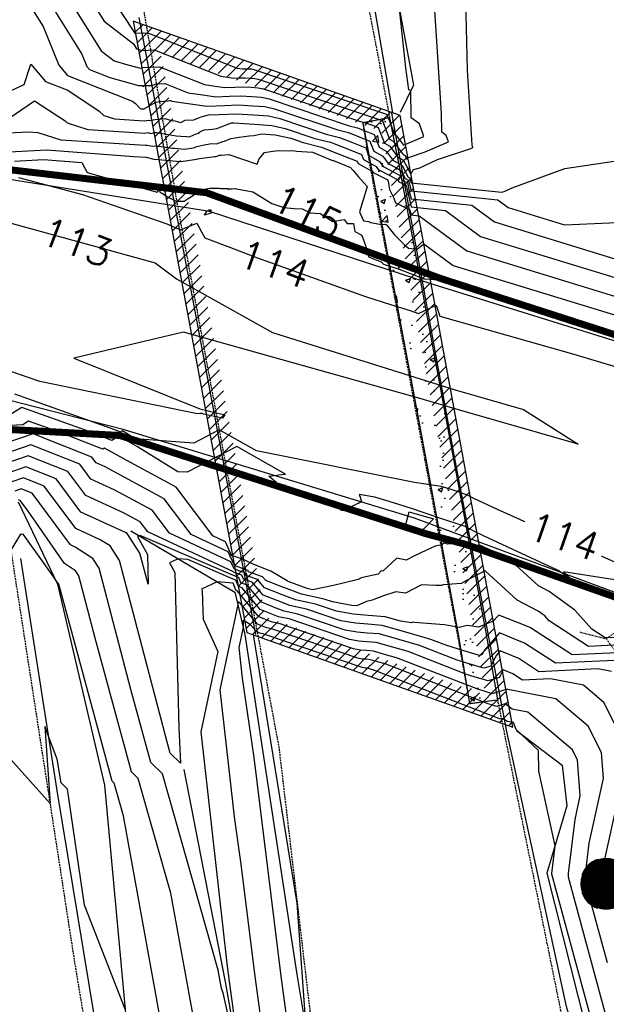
# Model space of a CAD drawing. Header units: feet. Extents: x 351431 to 355879, y 310968 to 329728.
# Tile 192 of 254: x 353087 to 353171, y 324905 to 325046. Entities that reach past the tile are written whole.
import ezdxf

# ---------------------------------------------------------------- set-up
doc = ezdxf.new("R2010")
doc.units = ezdxf.units.FT
doc.header["$MEASUREMENT"] = 0
doc.linetypes.add('D10', pattern=[0.15, 0.1, -0.05])
doc.linetypes.add('D25', pattern=[0.375, 0.25, -0.125])
for name, color, linetype in [('EHID', 86, 'Continuous'), ('EHYSC', 161, 'Continuous'), ('ELID', 174, 'Continuous'), ('ELIF', 153, 'LINKFENCE'), ('ELIG', 41, 'Continuous'), ('ELTCH-EG1', 253, 'Continuous'), ('ELTCN-EG1', 251, 'Continuous'), ('ELTW-CREEK', 6, 'Continuous'), ('ELTWH-OHW', 4, 'D25'), ('ELYSP', 1, 'D25'), ('ELYSS', 2, 'Continuous'), ('ELYSW-BACK', 2, 'Continuous'), ('ELYSW-FRONT', 1, 'Continuous'), ('ESMask', 155, 'Continuous'), ('ESUD-CMP', 13, 'D10'), ('ESUS', 5, 'Continuous'), ('ETTC', 252, 'Continuous')]:
    doc.layers.add(name, color=color, linetype=linetype)
doc.styles.add('L80', font='simplex', dxfattribs={"height": 4})
doc.styles.add('ROMANSM', font='romansm.shx')
doc.linetypes.add('LINKFENCE', pattern='A,0.25,-0.08,0.25,-0.08,["X",ROMANSM,S=0.08,R=0,X=-0.004,Y=-0.04],-0.12', length=0.78)

# ---------------------------------------------------------------- blocks, each defined once
blk = doc.blocks.new('ESUSMHOLE')
for radius, start, end in [(0.0738, 110, 160), (0.0738, 20, 70), (0.0492, 65, 115), (0.0492, 155, 205), (0.0492, 335, 25), (0.0738, 200, 250), (0.0738, 290, 340), (0.0492, 245, 295)]:
    blk.add_arc((0, 0), radius, start, end)
at = {"layer": 'ESMask', "const_width": 0.0738}
blk.add_lwpolyline([(-0.0369, 0, 1), (0.0369, 0, 1)], format="xyb", close=True, dxfattribs=at)
at = {"layer": 'ESMask'}
blk.add_solid([(0.0796, -0.0411), (0.0796, 0.0441), (0.2186, -0.0411), (0.2186, 0.0441)], dxfattribs=at)

msp = doc.modelspace()

# ---------------------------------------------------------------- hatches: boundary and pattern name
at = {"layer": 'EHID'}
h = msp.add_hatch(dxfattribs=at)
h.set_pattern_fill('ANSI31', color=256, scale=10, style=0)
h.paths.add_polyline_path([(353141.19, 325031.85), (353103.18, 325045.27), (353119.37, 324958.15), (353157.25, 324944.66)])
h.paths.add_polyline_path([(353138.56, 325029.6), (353107.08, 325040.71), (353122.01, 324960.39), (353153.36, 324949.23)], flags=16)
at = {"layer": 'EHYSC'}
h = msp.add_hatch(dxfattribs=at)
h.set_pattern_fill('AR-CONC', color=256, style=0)
h.set_pattern_definition([(50, (353135.874, 324948.043), (7.1726, -0.62752), [0.75, -8.25]), (355, (353135.874, 324948.043), (-1.3875, 7.5219), [0.6, -6.6]), (100.451, (353136.472, 324947.991), (5.7851, 6.8944), [0.6374, -7.0114]), (46.184, (353135.874, 324950.043), (10.6724, -1.6552), [1.125, -12.375]), (96.636, (353136.763, 324949.905), (9.3466, 9.7412), [0.9561, -10.5171]), (351.184, (353135.874, 324950.043), (9.3466, 9.7412), [0.9, -9.9]), (21, (353136.874, 324949.543), (5.96907, -4.0262), [0.75, -8.25]), (326, (353136.874, 324949.543), (2.43315, 7.2515), [0.6, -6.6]), (71.451, (353137.3714, 324949.2075), (8.4022, 3.2253), [0.6374, -7.0114]), (37.5, (353135.874, 324948.043), (0.1216, 3.32894), [0, -6.52, 0, -6.7, 0, -6.625]), (7.5, (353135.874, 324948.043), (2.6307, 3.94412), [0, -3.82, 0, -6.37, 0, -2.525]), (327.5, (353133.644, 324948.043), (5.338224, -0.22555), [0, -2.5, 0, -7.8, 0, -10.35]), (317.5, (353132.644, 324948.043), (5.83186, 1.00105), [0, -3.25, 0, -5.18, 0, -7.35])])
h.paths.add_polyline_path([(353147.86, 324987.96), (353140.97, 325025.09), (353139.71, 325031.52), (353135.87, 325030.8), (353137.07, 325024.45), (353144.06, 324987.24), (353149.5, 324957.65), (353151.1, 324948.04), (353155.07, 324948.57), (353153.4, 324958.14)])

# ---------------------------------------------------------------- linework, layer by layer
at = {"layer": 'ELID', "flags": 128}
msp.add_lwpolyline([(353141.19, 325031.85), (353103.18, 325045.27), (353119.37, 324958.15), (353157.25, 324944.66)], close=True, dxfattribs=at)
at = {"layer": 'ELIF', "flags": 128}
msp.add_lwpolyline([(353110.38, 324938.63), (353116.29, 324908.37), (353124.28, 324863.08), (353132.33, 324822.08), (353140.36, 324777.81), (353148.44, 324735.08), (353158.31, 324683.93), (353166.9, 324634.57), (353175.42, 324589.05), (353183.44, 324543.69), (353192.55, 324493.76), (353199.73, 324456.14), (353210.29, 324398.49), (353217.04, 324361.44), (353226.23, 324312.11), (353234.53, 324268.15), (353241.15, 324225.34), (353250.32, 324180.76), (353259.63, 324130.26), (353267.41, 324088.16), (353275.97, 324041.83), (353285.13, 323992.61), (353293.43, 323942.5), (353298.47, 323919.12), (353307.06, 323865.8), (353316.3, 323813.4), (353323.15, 323760.62), (353331.15, 323714.26), (353338.94, 323666.21), (353347.86, 323609.35), (353358.01, 323548.78), (353365.87, 323500.71), (353375.13, 323445.75), (353383.15, 323398.35), (353390.57, 323350.68), (353399.52, 323296.79), (353407.61, 323240.76), (353415.09, 323201.77), (353423.17, 323148.1), (353431.96, 323094.65), (353441.3, 323036.84), (353447.07, 323002.32), (353456.63, 322939.16), (353464.01, 322890.13), (353471.35, 322834.46), (353477.53, 322784.54), (353483.18, 322731.36), (353489.82, 322668.48), (353495, 322612.99), (353499.66, 322561.14), (353503.94, 322504.73), (353505.62, 322487.81), (353509.39, 322437.08), (353512.9, 322397.33)], dxfattribs=at)
at = {"layer": 'ELIG', "flags": 128}
for points in [[(353140.16, 325032.23), (353137.16, 325049.62), (353133.32, 325082.27)], [(353103.96, 325045.82), (353111.46, 325006.49), (353120.59, 324957.85)], [(353174.78, 324870.14), (353164.93, 324904.86), (353156.42, 324944.07), (353148.87, 324983.71), (353140.04, 325032.18)], [(353087.14, 324968.69), (353092.31, 324935.64), (353100.72, 324884.66), (353109.01, 324833.38), (353116.96, 324784.34), (353125.08, 324735.72), (353133.2, 324684.89), (353142.02, 324638.67)], [(353120.25, 324957.87), (353126.49, 324919.58), (353129.15, 324882.72)]]:
    msp.add_lwpolyline(points, dxfattribs=at)
at = {"layer": 'ELTCH-EG1', "flags": 128}
for points, elevation in [([(353175.47, 324965.08), (353164.46, 324966.79), (353165.87, 324965.47), (353164.02, 324966.82), (353163.97, 324966.84), (353163.85, 324966.96), (353161.86, 324967.86), (353153.09, 324971.92), (353151.91, 324972.49), (353150.49, 324973.27), (353146.6, 324974.56), (353142.85, 324975.81), (353140.27, 324976.62), (353137.59, 324977.47), (353135.37, 324977.82), (353135.49, 324977.47), (353135.72, 324976.8), (353135.22, 324976.53), (353135.19, 324976.54), (353133.2, 324975.53), (353132.88, 324975.56), (353130.28, 324976.98), (353129.75, 324977.01), (353127.29, 324978.26), (353126.58, 324978.08), (353124.74, 324979.15), (353124.22, 324978.96), (353122.49, 324980.46), (353123.64, 324980.59), (353123.84, 324980.61), (353124.89, 324980.73), (353117.95, 324984.66), (353110.87, 324980.99), (353109.54, 324981.08), (353103.79, 324984.62), (353101.12, 324986.12), (353100.11, 324985.51), (353096.36, 324986.99), (353087.3, 324990.21), (353085.33, 324988.97)], 115), ([(353171.31, 324952.59), (353169.38, 324952.96), (353160.98, 324952.57), (353158.1, 324954.45), (353156.01, 324955.32), (353155.45, 324955.55), (353154.92, 324954.93), (353154.48, 324954.08), (353154.12, 324953.37), (353153.13, 324953.07), (353151.2, 324953.65), (353149.32, 324954.22), (353143.95, 324956.3), (353141, 324957.15), (353138.22, 324957.95), (353136.53, 324958.08), (353135.07, 324958.2), (353133.36, 324958.51), (353126.63, 324960.79), (353124.68, 324961.21), (353123.18, 324961.78), (353122.99, 324961.88), (353121.47, 324962.46), (353119.42, 324964.91), (353118.53, 324965.23), (353118.23, 324965.98), (353117.46, 324966.26), (353104.24, 324971.93), (353104, 324971.96), (353103.79, 324971.85), (353105.2, 324969.26), (353105.31, 324965.03), (353104.14, 324969.48), (353102.32, 324972.27), (353102.08, 324972.43), (353095.71, 324975.32), (353092.18, 324980.07), (353087.89, 324981.76), (353085.46, 324980.93)], 120), ([(353144.5, 324972.83), (353142.97, 324972.97), (353141.94, 324973.19), (353142.51, 324975.36), (353145.96, 324974.36), (353144.5, 324972.83)], 115), ([(353102.03, 324904.48), (353096.25, 324919.3), (353093.81, 324935.81), (353092.91, 324936.73), (353092.32, 324940.1), (353090.56, 324944.76), (353091.36, 324933.8), (353075.22, 324951.74)], 125)]:
    msp.add_lwpolyline(points, dxfattribs=dict(at, elevation=elevation))
at = {"layer": 'ELTCN-EG1', "flags": 128}
for points, elevation in [([(353094.16, 325048.18), (353098.63, 325041.04), (353100.44, 325039.65), (353102.4, 325039.09), (353104.2, 325038.59), (353104.51, 325038.7), (353106.92, 325038.79), (353113.34, 325036.25), (353114.86, 325036.04), (353116.21, 325035.85), (353117.65, 325035.9), (353118.79, 325035.94), (353119.99, 325035.87), (353120.98, 325035.8), (353121.76, 325035.63), (353135.58, 325030.99), (353136.43, 325030.77), (353137.25, 325030.45), (353138.09, 325030.12), (353138.96, 325027.91), (353139.73, 325027.48), (353140.95, 325025.85), (353141.44, 325025.6), (353141.69, 325025.45), (353142.71, 325023.5), (353143.09, 325024.13), (353143.99, 325024.41), (353146.52, 325025.59), (353151.28, 325027.15), (353151.58, 325027.28), (353151.55, 325027.37), (353151.5, 325027.41), (353151.49, 325027.65), (353150.8, 325038.32), (353150.13, 325066.28)], 122), ([(353096.75, 325048.91), (353099.03, 325045.27), (353103.21, 325042.04), (353103.66, 325041.36), (353103.81, 325041.36), (353104.41, 325041.13), (353106.15, 325041.19), (353115.66, 325037.43), (353116.62, 325037.29), (353117.48, 325037.17), (353118.39, 325037.21), (353119.11, 325037.23), (353119.86, 325037.18), (353120.49, 325037.14), (353120.98, 325037.03), (353137.22, 325031.59), (353137.72, 325031.46), (353138.2, 325031.27), (353138.69, 325031.08), (353139.71, 325028.49), (353140.21, 325028.21), (353141.66, 325026.28), (353141.81, 325026.2), (353141.88, 325026.16), (353142.19, 325025.57), (353142.38, 325025.88), (353144.78, 325026.67), (353148.08, 325028.07), (353147.76, 325029.01), (353147.14, 325029.46), (353147.09, 325032.11), (353145.95, 325049.82)], 123), ([(353099.59, 325049.38), (353103.39, 325043.59), (353104.68, 325043.64), (353104.86, 325043.57), (353105.37, 325043.59), (353117.98, 325038.6), (353118.39, 325038.55), (353118.75, 325038.5), (353119.13, 325038.51), (353119.43, 325038.52), (353119.74, 325038.5), (353120.01, 325038.48), (353120.21, 325038.44), (353138.85, 325032.18), (353139, 325032.15), (353139.14, 325032.09), (353139.29, 325032.03), (353140.45, 325029.07), (353140.7, 325028.93), (353141.67, 325027.63), (353144.57, 325028.87), (353143.96, 325030.65), (353142.78, 325031.51), (353142.71, 325035.39), (353142.46, 325035.51), (353142, 325038.65), (353141.16, 325046.64)], 124), ([(353114.27, 325017.92), (353114.08, 325017.86), (353113.35, 325017.63), (353113.66, 325018.2), (353114, 325018.42), (353114.16, 325018.38), (353114.23, 325018.38), (353114.27, 325017.92)], 114), ([(353174.63, 324966.89), (353155.07, 324975.71), (353151.71, 324977.27), (353150.91, 324977.7), (353149.74, 324978.09), (353148.61, 324978.47), (353147.84, 324978.71), (353147.03, 324978.96), (353143.25, 324979.56), (353120.73, 324984.04), (353115.44, 324987.04), (353111.81, 324985.16), (353103.46, 324985.77), (353101.64, 324986.88), (353101.4, 324986.73), (353100.57, 324987.06), (353086.32, 324992.13)], 114), ([(353171.92, 324957.46), (353170.42, 324957.39), (353168.54, 324958.61), (353166.09, 324961.36), (353162.45, 324964.02), (353160.92, 324964.8), (353156.6, 324968.75), (353152.64, 324970.55), (353150.86, 324970.56), (353150.09, 324970.93), (353147.94, 324970.77), (353147.37, 324970.95), (353147.14, 324970.67), (353146.22, 324970.48), (353144.97, 324969.9), (353143.15, 324969.06), (353142.05, 324968.48), (353140.74, 324968.75), (353138.72, 324966.89), (353138.5, 324966.93), (353138.1, 324966.49), (353135.67, 324965.93), (353135.24, 324965.73), (353133.11, 324965.17), (353131.7, 324964.88), (353128.72, 324964.25), (353127.95, 324964.42), (353125.25, 324965.45), (353125.17, 324965.51), (353125.13, 324965.51), (353122.79, 324966.9), (353122.04, 324967.18), (353120.29, 324967.92), (353118.73, 324968.59), (353117.66, 324968.97), (353117.25, 324969.02), (353116.31, 324971.1), (353114.51, 324971.94), (353109.3, 324978.87), (353102.27, 324982.67), (353099.1, 324984.45), (353098.83, 324984.28), (353092.14, 324986.92), (353088.28, 324988.29), (353087.45, 324987.76), (353084.74, 324987.62)], 116), ([(353172.56, 324956.39), (353168.06, 324956.18), (353162.43, 324959.84), (353161.81, 324960.54), (353160.89, 324961.21), (353157.87, 324962.76), (353153.3, 324966.94), (353152.45, 324966.5), (353150.68, 324965.57), (353149.92, 324965.13), (353147.32, 324964.94), (353147.15, 324964.87), (353146.28, 324964.86), (353144.23, 324964.97), (353141.95, 324963.75), (353140.59, 324963.95), (353138.85, 324963.39), (353137.23, 324962.78), (353136.42, 324962.6), (353135.02, 324961.97), (353134.34, 324962.03), (353131.55, 324962.52), (353130.38, 324962.92), (353127.14, 324963.62), (353124.65, 324964.56), (353124.6, 324964.59), (353122.06, 324965.55), (353121.59, 324966.11), (353119.62, 324966.82), (353119.55, 324966.99), (353119.22, 324967.11), (353117.59, 324967.69), (353116.7, 324969.66), (353111.43, 324972.13), (353107.6, 324977.23), (353099.16, 324981.78), (353097.89, 324982.36), (353097.28, 324983.17), (353088.92, 324986.46), (353084.73, 324985.03)], 117), ([(353173.21, 324955.33), (353165.7, 324954.98), (353159.79, 324958.82), (353159.28, 324959.04), (353155.25, 324960.65), (353155.11, 324960.49), (353154.48, 324959.76), (353152.36, 324958.93), (353150.77, 324959.17), (353149.6, 324958.89), (353147.54, 324959.27), (353146.84, 324959.3), (353143.26, 324959.6), (353143.03, 324959.61), (353142.85, 324959.52), (353141.24, 324959.76), (353139.06, 324960.39), (353136.66, 324960.58), (353134.58, 324960.75), (353132.15, 324961.18), (353129.13, 324962.21), (353126.32, 324962.82), (353124.16, 324963.64), (353124.07, 324963.68), (353121.86, 324964.52), (353120.87, 324965.71), (353119.26, 324966.29), (353119.11, 324966.65), (353118.38, 324966.91), (353117.55, 324967.21), (353117.09, 324968.23), (353108.35, 324972.31), (353105.89, 324975.58), (353100.48, 324978.51), (353097.16, 324980.01), (353095.58, 324982.14), (353088.58, 324984.89), (353084.61, 324983.54)], 118), ([(353173.85, 324954.26), (353163.34, 324953.78), (353158.94, 324956.63), (353157.65, 324957.18), (353155.35, 324958.1), (353154.17, 324956.73), (353153.18, 324955.57), (353152.89, 324955), (353152.52, 324954.89), (353150.15, 324955.6), (353147.84, 324956.3), (353145.57, 324957.18), (353142.01, 324958.2), (353138.64, 324959.17), (353136.6, 324959.33), (353134.83, 324959.48), (353132.76, 324959.84), (353127.88, 324961.5), (353125.5, 324962.02), (353123.67, 324962.71), (353123.53, 324962.78), (353121.67, 324963.49), (353120.14, 324965.31), (353118.9, 324965.76), (353118.67, 324966.32), (353117.55, 324966.72), (353117.5, 324966.73), (353117.48, 324966.79), (353105.27, 324972.5), (353104.18, 324973.94), (353101.79, 324975.23), (353096.44, 324977.67), (353093.88, 324981.1), (353088.23, 324983.32), (353085.04, 324982.23)], 119), ([(353173.27, 324942.18), (353170.25, 324948.2), (353167.35, 324950.66), (353162.62, 324951.55), (353158.62, 324951.37), (353157.25, 324952.26), (353155.91, 324952.83), (353155.53, 324952.09), (353155.36, 324951.75), (353153.73, 324951.26), (353152.25, 324951.71), (353150.8, 324952.14), (353142.33, 324955.43), (353140, 324956.1), (353137.8, 324956.73), (353136.47, 324956.83), (353135.32, 324956.93), (353133.97, 324957.17), (353125.38, 324960.09), (353123.86, 324960.41), (353122.69, 324960.86), (353122.46, 324960.98), (353121.27, 324961.43), (353118.7, 324964.51), (353118.17, 324964.7), (353117.79, 324965.64), (353117.42, 324965.78), (353110.97, 324968.55), (353109.57, 324968.68), (353108.35, 324968.09), (353109.1, 324966.7), (353109.67, 324944.58), (353109.89, 324939.54), (353108.43, 324940.95), (353107.95, 324942.7), (353101.24, 324968.4), (353099.87, 324970.49), (353098.49, 324971.38), (353094.99, 324972.98), (353090.48, 324979.03), (353087.54, 324980.19), (353085.88, 324979.62)], 121), ([(353170.74, 324911.09), (353167.54, 324922.88), (353167.6, 324923.75), (353168.13, 324928.13), (353170.17, 324937.34), (353169.88, 324941.07), (353168, 324944.81), (353163.38, 324948.72), (353156.53, 324950.02), (353156.45, 324950.08), (353154.34, 324949.44), (353153.3, 324949.76), (353152.29, 324950.06), (353140.7, 324954.55), (353139, 324955.04), (353137.39, 324955.51), (353136.41, 324955.58), (353135.56, 324955.65), (353134.57, 324955.83), (353124.13, 324959.38), (353123.04, 324959.61), (353122.2, 324959.93), (353121.92, 324960.08), (353121.08, 324960.39), (353117.97, 324964.11), (353117.81, 324964.17), (353117.4, 324965.19), (353115.14, 324965.4), (353112.9, 324964.33), (353113, 324964.15), (353113.08, 324961.21), (353113.13, 324960.07), (353115.21, 324955.43), (353112.8, 324943.98), (353116.46, 324911.39), (353116.57, 324910.6), (353116.84, 324908.43), (353118.79, 324894.22), (353115.97, 324906.78), (353115.75, 324907.41), (353115.28, 324910.02), (353107.33, 324938.03), (353105.68, 324939.61), (353102.85, 324950.03), (353098.34, 324967.31), (353097.42, 324968.72), (353094.9, 324970.34), (353094.26, 324970.63), (353088.78, 324978), (353087.2, 324978.62), (353086.3, 324978.31)], 122), ([(353112.17, 324900.97), (353108.53, 324921.02), (353103.9, 324937.36), (353102.93, 324938.28), (353097.75, 324957.37), (353095.44, 324966.22), (353094.97, 324966.94), (353093.37, 324967.97), (353088.1, 324975.59), (353087.08, 324976.96), (353086.85, 324977.05)], 123), ([(353108.59, 324894.54), (353101.79, 324932.02), (353100.46, 324936.69), (353100.19, 324936.95), (353092.65, 324964.71), (353092.54, 324965.13), (353092.51, 324965.16), (353092.44, 324965.21), (353092.07, 324965.74), (353090.72, 324967.66), (353087.49, 324972.17), (353087.25, 324972.14), (353087.13, 324972.19), (353085.51, 324969.49)], 124), ([(353170.86, 324902.38), (353165.18, 324923.3), (353165.21, 324923.79), (353166.13, 324931.49), (353166.88, 324934.87), (353166.48, 324939.96), (353165.75, 324941.42), (353159.42, 324946.78), (353157.16, 324947.21), (353156.15, 324948), (353154.94, 324947.63), (353154.35, 324947.81), (353153.77, 324947.98), (353139.08, 324953.68), (353138, 324953.99), (353136.97, 324954.28), (353136.35, 324954.34), (353135.81, 324954.38), (353135.18, 324954.49), (353122.88, 324958.67), (353122.22, 324958.81), (353121.71, 324959), (353121.38, 324959.17), (353120.88, 324959.36), (353118.45, 324962.27), (353118.07, 324962.51), (353118.07, 324962.14), (353115.51, 324950), (353117.59, 324931.52), (353118.46, 324925.47), (353120.53, 324908.81), (353124.93, 324876.64)], 123), ([(353170.98, 324893.66), (353162.82, 324923.72), (353162.82, 324923.83), (353163.29, 324927.76), (353160.98, 324938.4), (353160.93, 324941.32), (353158.57, 324943.58), (353157.74, 324944.33), (353157.38, 324945.35), (353156.45, 324945.45), (353155.86, 324945.91), (353155.55, 324945.81), (353155.4, 324945.86), (353155.25, 324945.9), (353137.46, 324952.8), (353136.99, 324952.94), (353136.55, 324953.06), (353136.28, 324953.09), (353136.05, 324953.1), (353135.78, 324953.15), (353121.63, 324957.96), (353121.4, 324958.01), (353121.22, 324958.08), (353120.85, 324958.27), (353120.69, 324958.33), (353119.91, 324959.26), (353118.84, 324959.94), (353118.83, 324958.89), (353118.22, 324956.01), (353118.71, 324951.64), (353120.35, 324940.34), (353124.21, 324909.19), (353125.89, 324896.88)], 124), ([(353170.62, 324919.81), (353169.9, 324922.46), (353169.99, 324923.71), (353170.12, 324924.77), (353173.46, 324939.8)], 121)]:
    msp.add_lwpolyline(points, dxfattribs=dict(at, elevation=elevation))
at = {"layer": 'ELTW-CREEK', "color": 2, "flags": 128}
for points in [[(353597.83, 325010.74), (353597.25, 325001.62), (353562.26, 324973.46), (353501.35, 324964.11), (353476.96, 324982.03), (353453.25, 325020.27), (353436.48, 325009.54), (353421.96, 325023.19), (353425.76, 325039.01), (353406.76, 325034.22), (353416.53, 325010.45), (353350.61, 324987.81), (353294.26, 324970.11), (353241.26, 324974.28), (353207.12, 324988.73), (353145.93, 325007.78)], [(353197.97, 324954.18), (353143.23, 324974.44), (353101.76, 324987.08), (353081.28, 324992.34), (353031.63, 324984.73), (353007.29, 324981.07), (352961.76, 324971.95), (352911.53, 324961.23), (352855.79, 324954.41)]]:
    msp.add_lwpolyline(points, dxfattribs=at)
at = {"layer": 'ELTWH-OHW', "ltscale": 0.5, "const_width": 1, "flags": 128}
msp.add_lwpolyline([(353599.81, 324950.84), (353559.76, 324940.02), (353526.56, 324931.37), (353488.52, 324938.29), (353443.46, 324964.21), (353394.15, 324957.1), (353333.26, 324932.77), (353305.6, 324928.58), (353254.66, 324936.05), (353201.91, 324952.61), (353150.45, 324970.75), (353145, 324972.2), (353101.26, 324986.24), (353074.91, 324987.67), (353072.86, 324986.86), (353030.89, 324983.72), (352983.65, 324974.24), (352962.59, 324969.76), (352912.34, 324959.27), (352904.63, 324958.43), (352857.06, 324948.75), (352818.08, 324937.97), (352805.54, 324908.01), (352818.03, 324891.85), (352855.86, 324876.05), (352866.15, 324840.21), (352864.43, 324814.8), (352805.68, 324797.43), (352761.61, 324793.86), (352705.02, 324789.27), (352634.61, 324783.27), (352583.5, 324793.8), (352543.88, 324813.77), (352539.88, 324823.16), (352515.26, 324831.69), (352483.74, 324829.37)], dxfattribs=at)
at = {"layer": 'ELYSP', "flags": 128}
for points in [[(353068.78, 325081.2), (353059.79, 325130.82), (353054.34, 325155.7), (353050.44, 325180.1), (353042.67, 325229.05), (353034.75, 325278.39), (353026.9, 325327.68), (353018.78, 325377.2), (353010.76, 325426.96), (353002.8, 325475.92), (353002.27, 325480.56), (353003.09, 325490.02), (352999.17, 325526.21), (352995.92, 325576.57), (352992.11, 325626.32), (352988.61, 325676.13), (352985.03, 325726.54), (352981.58, 325776.61), (352978.35, 325826.48), (352975.51, 325876.67), (352973.38, 325926.93), (352972.55, 325977.71), (352973.45, 326028.64), (352976.27, 326079.44), (352980.56, 326131.21), (352986.11, 326182.56), (352992.85, 326233.84), (352998.89, 326285.84), (353001.66, 326310.07), (353003.03, 326310.18), (353003.26, 326292.83), (353003.37, 326281.97), (353001.14, 326233.1), (352999.43, 326189.08), (352997.03, 326142.19), (352994.25, 326087.03), (352993.07, 326061.77), (352992.64, 326051.58), (352992.11, 326037.31), (352991.6, 326021.32), (352991.39, 326013.91), (352991.22, 326006.55), (352991.1, 325999.01), (352991.03, 325991.05), (352991.02, 325986.83), (352991.04, 325978.9), (352991.11, 325971.5), (352991.23, 325964.39), (352991.4, 325957.34), (352991.97, 325938.45), (352992.25, 325931.14), (352992.61, 325923.15), (352993.36, 325908.17), (352993.86, 325899.19), (352997.17, 325850.58), (353000.97, 325801.36), (353004.35, 325753.19), (353007.68, 325705.72), (353010.79, 325657.89), (353014.16, 325608.78), (353017.99, 325560.75), (353020.5, 325533.13, 0.019742), (353041.98, 325394.4), (353050.75, 325346.25), (353059.79, 325297.37), (353068.79, 325249.36), (353077.56, 325201.69), (353086.07, 325149.74), (353088.55, 325129.46), (353092.31, 325102.76), (353096.48, 325085), (353104.39, 325048.38), (353109.53, 325018.68), (353116.21, 324982.77), (353123.93, 324941.8), (353129.71, 324892.6), (353132.8, 324872.3), (353134.34, 324872.41), (353136.09, 324863.13), (353147.48, 324817.06), (353152.51, 324795.67), (353161.67, 324747.67), (353170, 324702.8), (353178.77, 324656.31), (353187.4, 324609.65), (353195.85, 324563.27), (353205.07, 324513.34), (353214.27, 324462.79), (353223.23, 324413.12), (353232.99, 324360.56), (353250.73, 324265.13), (353259.17, 324218.85), (353268.13, 324171.77), (353276.65, 324124.79), (353285.47, 324077.76), (353293.95, 324031.48), (353302.49, 323984.28), (353310.47, 323936.95), (353318.29, 323888.82), (353325.95, 323841.56), (353334.12, 323792.31), (353341.76, 323744.49), (353349.73, 323695.02), (353357.43, 323647.08), (353365.4, 323599.43), (353373.15, 323550.72), (353381.2, 323501.59), (353388.84, 323454.49), (353399.2, 323390.87), (353410.28, 323322.51), (353417.6, 323276.23), (353425.14, 323230.22), (353432.57, 323183.84), (353440.2, 323137.07), (353448.12, 323088.05), (353455.71, 323041.02), (353463.12, 322993.83), (353470.96, 322944.85), (353478.27, 322897.22), (353484.98, 322850.84), (353491.09, 322801.36), (353496.36, 322753.95), (353501.83, 322704.77), (353506.3, 322657.8), (353510.57, 322609.66), (353514.32, 322562.73), (353517.81, 322514.83), (353520.96, 322466.74), (353523.51, 322418.8), (353525.99, 322369.56), (353527.84, 322321.58), (353528.76, 322269.65), (353528.65, 322264.45), (353528.47, 322260.28), (353528.47, 322257.33), (353527.09, 322256.26), (353523.97, 322256.26), (353517.57, 322284.24), (353507.9, 322334.86), (353500.43, 322385.89), (353491.89, 322434.59), (353488.54, 322458.93), (353485.4, 322482.66), (353479.36, 322532.79), (353473.51, 322583.14), (353467.03, 322633.57), (353461.38, 322683.92), (353455.52, 322734.27), (353449.09, 322784.68), (353442.31, 322834.79), (353435.57, 322884.94), (353427.88, 322934.95), (353419.42, 322984.86), (353410.46, 323034.56), (353401.35, 323086.61), (353392.2, 323135.54), (353383.33, 323184.95), (353373.87, 323234.02), (353364.31, 323283.05), (353354.41, 323331.93), (353348.5, 323363.57), (353344.76, 323367.5), (353342.65, 323380.92), (353334.29, 323430.04), (353326.53, 323479.39), (353318.55, 323528.73), (353310.72, 323578.35), (353302.19, 323627.72), (353294.27, 323676.82), (353286.12, 323726.37), (353278.35, 323775.69), (353270.58, 323825.27), (353262.48, 323874.41), (353254.51, 323923.75), (353246.53, 323972.83), (353238.74, 324022.49), (353230.63, 324071.67), (353222.6, 324121.3), (353214.67, 324170.3), (353206.62, 324219.71), (353198.6, 324269.29), (353190.62, 324318.34), (353182.5, 324367.93), (353174.3, 324417.22), (353165.9, 324466.71), (353157.98, 324515.64), (353150.25, 324564.91), (353142.21, 324614.87), (353134.71, 324663.85), (353126.9, 324713.6), (353119.01, 324762.71), (353110.65, 324812.5), (353103.09, 324861.78), (353094.88, 324911.03), (353086.02, 324968.36), (353081.67, 324997.73), (353073.97, 325043.93), (353068.78, 325081.2)], [(353272.95, 325152.96), (353219.97, 325153.34), (353169.57, 325153.55, -0.376825), (353124.11, 325191.52), (353120.74, 325211.09), (353111.32, 325264.47), (353102.69, 325315.94), (353094.98, 325362, -0.032093), (353092.56, 325389.37), (353092.45, 325413.39), (353092.03, 325468.16), (353091.8, 325518.76), (353091.59, 325568.94), (353091.27, 325619.53), (353090.97, 325684.29), (353090.69, 325732.05), (353090.38, 325782.2), (353090.21, 325828.91), (353089.86, 325881.42), (353089.49, 325930.95), (353089.22, 325979.93), (353089.01, 326030.11), (353088.56, 326081.64), (353088.3, 326133.54), (353088.04, 326177.19), (353087.74, 326218.6), (353087.56, 326251.03), (353087.38, 326253.61), (353087.11, 326256.31), (353086.91, 326257.87), (353086.66, 326259.51), (353086.36, 326261.17), (353086, 326262.83), (353085.58, 326264.44), (353085.1, 326265.95), (353084.54, 326267.32), (353084.09, 326268.23), (353083.61, 326269.08), (353083.1, 326269.87), (353082.56, 326270.62), (353081.98, 326271.32), (353081.37, 326271.98), (353080.72, 326272.61), (353080.04, 326273.21), (353079.32, 326273.79), (353078.57, 326274.36), (353076.95, 326275.45), (353076.09, 326275.99), (353075.3, 326276.45), (353074.52, 326276.86), (353073.74, 326277.23), (353072.97, 326277.54), (353072.2, 326277.82), (353071.42, 326278.06), (353070.64, 326278.27), (353069.84, 326278.44), (353068.19, 326278.72), (353066.45, 326278.92), (353065.53, 326279.01), (353063.36, 326279.16), (353061.33, 326279.21), (353059.37, 326279.16), (353058.4, 326279.1), (353057.43, 326279), (353056.46, 326278.87), (353055.47, 326278.71), (353053.42, 326278.29), (353052.34, 326278.03), (353051.29, 326277.75), (353050.29, 326277.44), (353049.33, 326277.12), (353048.41, 326276.78), (353047.51, 326276.42), (353045.78, 326275.62), (353044.07, 326274.72), (353042.34, 326273.72), (353040.52, 326272.59), (353038.94, 326271.54), (353037.51, 326270.49), (353036.19, 326269.41), (353034.94, 326268.28), (353033.7, 326267.06), (353031.78, 326265.03), (353030.91, 326264.03), (353030.16, 326263.06), (353029.49, 326262.08), (353028.87, 326261.08), (353028.29, 326260.02), (353027.41, 326258.28), (353026.72, 326256.8), (353026.12, 326255.39), (353025.58, 326254.03), (353025.09, 326252.66), (353024.64, 326251.23), (353023.99, 326248.91), (353023.61, 326247.2), (353023.27, 326245.31), (353022.99, 326243.43), (353022.52, 326239.59), (353022.11, 326233.06), (353022.11, 326187.49), (353022.01, 326176.58), (353020.84, 326143.82), (353017.37, 326085.64), (353016.86, 326077.92), (353015.74, 326059.97), (353015.16, 326049.61), (353014.67, 326039.64), (353014.48, 326035.1), (353014.19, 326027.05), (353013.97, 326019.54), (353013.81, 326012.32), (353013.69, 326005.16), (353013.62, 325997.82), (353013.58, 325985.95), (353013.59, 325978.06), (353013.64, 325970.7), (353013.74, 325963.64), (353013.88, 325956.63), (353014.06, 325949.45), (353014.4, 325937.84), (353014.67, 325930.65), (353015.04, 325922.78), (353015.81, 325908.04), (353016.33, 325899.2), (353019.69, 325851.5), (353023.23, 325802.32), (353026.68, 325754.65), (353030.15, 325706), (353033.41, 325658.17), (353037.01, 325608.95), (353040.4, 325561.45), (353042.91, 325535.16, 0.019462), (353061.1, 325414.39), (353062.36, 325408.69), (353066.36, 325398.83), (353067.6, 325399.45), (353068.03, 325389.12), (353074.65, 325351.4), (353083.98, 325302.13), (353092.92, 325254.03), (353101.88, 325205.05), (353111.6, 325155.23), (353116.49, 325135.36), (353124.98, 325109.47), (353131.32, 325088.61), (353135.55, 325053.36), (353139.71, 325031.52), (353135.87, 325030.8), (353136.94, 325024.42), (353143.89, 324987.19), (353149.4, 324957.62), (353151.1, 324948.04), (353155.07, 324948.57), (353164.89, 324900.22), (353171.6, 324868.47), (353179.21, 324822.85), (353182.6, 324799.05), (353188.74, 324752.1), (353194.19, 324706.13), (353202.77, 324660.04), (353211.35, 324613.47), (353219.83, 324567.66), (353229.09, 324516.78), (353238.16, 324466.07), (353247.13, 324416.94), (353256.74, 324365.33), (353264.81, 324348.73), (353281.74, 324336.34), (353301.61, 324329.39), (353315.74, 324328.16), (353325.56, 324327.36), (353373.13, 324327.64), (353419.8, 324328.34), (353465.96, 324329.39), (353510.93, 324331.48), (353556.13, 324333.23), (353605.22, 324330.83), (353631.76, 324326.11), (353664.99, 324308.46), (353702.61, 324279.12), (353737.46, 324247.99)]]:
    msp.add_lwpolyline(points, format="xyb", dxfattribs=at)
at = {"layer": 'ELYSS', "flags": 128}
for points in [[(353084.47, 325307.68), (353096.58, 325245.94), (353106.58, 325194.24), (353117.26, 325145.84), (353124.05, 325120.16), (353137.09, 325068.74), (353143.09, 325036.18), (353141.22, 325032.25)], [(353086.79, 324976.79), (353092.39, 324965.07), (353099.09, 324936.42), (353103.75, 324885.85), (353109.99, 324835.94), (353118.03, 324787.49), (353125.6, 324740.06), (353134.65, 324692.76)], [(353102.83, 324972.64), (353117.65, 324963.93), (353119.06, 324957.88), (353126.49, 324909.43), (353133.68, 324866.37), (353143.39, 324823.51), (353152.67, 324779.59), (353158.24, 324738.66), (353167.32, 324686.48)], [(353157.77, 324944.18), (353164.31, 324939.25), (353164.97, 324933.44), (353162.13, 324923.84), (353171.05, 324888.51), (353182.93, 324827.66), (353188.66, 324784.51), (353193.74, 324735.59), (353201.02, 324678.86), (353208.04, 324642.13), (353216.61, 324597.47), (353227.18, 324552.29), (353235.19, 324501.8), (353244.52, 324449.7), (353253.21, 324403.88), (353262.37, 324369.67), (353275.92, 324360.21), (353284.64, 324361.65), (353290.98, 324368.4)]]:
    msp.add_lwpolyline(points, dxfattribs=at)
at = {"layer": 'ELYSW-BACK', "flags": 128}
msp.add_lwpolyline([(353139.71, 325031.52), (353140.97, 325025.09), (353147.86, 324987.96), (353153.4, 324958.14), (353155.07, 324948.57)], dxfattribs=at)
at = {"layer": 'ELYSW-FRONT', "flags": 128}
msp.add_lwpolyline([(353139.71, 325031.52), (353135.87, 325030.8), (353137.07, 325024.45), (353144.06, 324987.24), (353149.5, 324957.65), (353151.1, 324948.04), (353155.07, 324948.57)], dxfattribs=at)
at = {"layer": 'ESUD-CMP', "flags": 128}
msp.add_lwpolyline([(353166.8, 324958.23), (353170.58, 324957.26)], dxfattribs=at)
msp.add_lwpolyline([(353194.56, 324928.19), (353172.61, 324958.72), (353170.58, 324957.26), (353192.53, 324926.73)], close=True, dxfattribs=at)

# ---------------------------------------------------------------- block references
at = {"layer": 'ESUS', "xscale": 50, "yscale": 50, "zscale": 50}
msp.add_blockref('ESUSMHOLE', (353170.58, 324922.34), dxfattribs=at)

# ---------------------------------------------------------------- next in the draw order: texts
at = {"layer": 'ETTC', "char_height": 4, "attachment_point": 5, "style": 'L80', "bg_fill": 3, "box_fill_scale": 1.2, "bg_fill_color": 256}
for s, insert, rotation, bg_fill_transparency in [('{115}', (353128.02, 325018.15, 115), 333.4813, 7020379), ('{113}', (353095.11, 325013.79, 113), 339.044, 7020389), ('{114}', (353123.29, 325010.68, 114), 340.4263, 7020384)]:
    msp.add_mtext(s, dxfattribs=dict(at, insert=insert, rotation=rotation, bg_fill_transparency=bg_fill_transparency))

# ---------------------------------------------------------------- next in the draw order: linework, layer by layer
at = {"layer": 'ELTCH-EG1', "flags": 128}
for points, elevation in [([(353088.97, 325046.72), (353090.36, 325044.51), (353092.58, 325039), (353093.81, 325037.54), (353102.94, 325033.92), (353103.08, 325033.89), (353103.09, 325033.89), (353103.49, 325033.58), (353104.19, 325032.86), (353104.32, 325032.82), (353104.68, 325032.8), (353104.76, 325032.81), (353106.3, 325033.72), (353106.91, 325033.86), (353108.16, 325033.96), (353108.35, 325033.97), (353108.39, 325033.98), (353108.47, 325033.99), (353108.69, 325033.9), (353111.33, 325033.53), (353113.68, 325033.2), (353116.17, 325033.29), (353118.15, 325033.37), (353120.23, 325033.23), (353121.95, 325033.12), (353123.3, 325032.81), (353132.32, 325029.79), (353133.86, 325029.4), (353135.37, 325028.81), (353136.9, 325028.2), (353137.47, 325026.75), (353138.75, 325026.03), (353139.52, 325025.01), (353140.69, 325024.4), (353141.31, 325024.03), (353141.92, 325022.85), (353142.42, 325022.63), (353142.76, 325021.11), (353155.15, 325019.81), (353156.61, 325018.73), (353164.61, 325016.28), (353189.12, 325017.37)], 120), ([(353086.27, 325025.35), (353090.39, 325025.59), (353095.86, 325025.16), (353096.61, 325023.72), (353106.6, 325020.94), (353106.87, 325021.26), (353107.03, 325020.88), (353107.31, 325020.77), (353107.96, 325020.31), (353109.29, 325019.64), (353110.42, 325019.63), (353110.99, 325020.01), (353111.46, 325020.32), (353112.8, 325021.24), (353114.1, 325021.48), (353115.49, 325021.48), (353115.65, 325021.44), (353116.71, 325021.42), (353116.72, 325021.32), (353116.92, 325021.4), (353117.26, 325021.41), (353117.73, 325021.43), (353117.85, 325021.38), (353119.21, 325021.14), (353120.23, 325020.95), (353121.56, 325020.15), (353122.95, 325019.31), (353124.63, 325018.72), (353126.12, 325018.61), (353127.27, 325018.52), (353128.39, 325017.96), (353129.82, 325017.86), (353130.72, 325017.3), (353131.58, 325016.76), (353133.22, 325017.01), (353133.64, 325016.47), (353134.11, 325016.46), (353134.55, 325016.44), (353134.76, 325015.33), (353135.66, 325014.82), (353135.67, 325014.8), (353135.67, 325014.8), (353135.74, 325014.78), (353136.4, 325012.9), (353136.6, 325012.08), (353136.69, 325011.7), (353138.52, 325010.98), (353138.82, 325010.68), (353140.93, 325010.01), (353140.95, 325010), (353141.07, 325009.95), (353144.61, 325008.55), (353144.78, 325008.59), (353146.73, 325008.43), (353157.64, 325005.1), (353203.61, 324991.01)], 115)]:
    msp.add_lwpolyline(points, dxfattribs=dict(at, elevation=elevation))
at = {"layer": 'ELTCN-EG1', "flags": 128}
for points, elevation in [([(353091.56, 325047.45), (353095.87, 325040.58), (353096.57, 325038.84), (353096.96, 325038.38), (353099.85, 325037.24), (353103.94, 325036.1), (353104.45, 325036.1), (353104.62, 325035.97), (353104.66, 325036.1), (353104.91, 325036.11), (353105.44, 325036.12), (353105.89, 325036.14), (353106.45, 325036.34), (353107.7, 325036.39), (353111.02, 325035.07), (353113.1, 325034.78), (353114.94, 325034.52), (353116.91, 325034.6), (353118.47, 325034.65), (353120.11, 325034.55), (353121.46, 325034.46), (353122.53, 325034.22), (353133.95, 325030.39), (353135.15, 325030.09), (353136.31, 325029.63), (353137.49, 325029.16), (353138.21, 325027.33), (353139.24, 325026.76), (353140.23, 325025.43), (353141.06, 325025), (353141.5, 325024.74), (353142.36, 325023.08), (353142.6, 325022.98), (353142.76, 325022.26), (353155.63, 325020.9), (353156.05, 325021.03), (353157.17, 325021.55), (353164.67, 325024.29), (353189.52, 325027.98)], 121), ([(353081.83, 325033.62), (353087.64, 325036.27), (353088.6, 325039.15), (353090.66, 325036.7), (353093.84, 325035.44), (353098.34, 325032.48), (353098.98, 325031.83), (353100.51, 325031.35), (353104.76, 325031.07), (353105.4, 325031.16), (353105.5, 325031.13), (353105.73, 325031.2), (353106.31, 325031.26), (353107.7, 325031.42), (353108.15, 325031.29), (353108.79, 325031.1), (353108.92, 325031.11), (353109.96, 325030.87), (353110.57, 325031.16), (353111.8, 325031.25), (353112.64, 325031.54), (353112.88, 325031.67), (353113.9, 325031.93), (353115.43, 325031.99), (353117.83, 325032.08), (353120.35, 325031.92), (353122.43, 325031.78), (353124.07, 325031.41), (353130.68, 325029.19), (353132.58, 325028.71), (353134.42, 325027.99), (353136.3, 325027.25), (353136.72, 325026.17), (353138.27, 325025.31), (353138.81, 325024.58), (353140.32, 325023.79), (353141.11, 325023.32), (353141.48, 325022.62), (353141.79, 325022.49), (353142.24, 325022.29), (353142.51, 325021.07), (353142.76, 325019.97), (353151.41, 325019.05), (353154.64, 325016.67), (353172.41, 325011.22)], 119), ([(353084.72, 325030.94), (353089.12, 325033.96), (353093.46, 325031.1), (353093.76, 325030.8), (353096.7, 325029.87), (353104.84, 325029.34), (353105.27, 325029.4), (353105.71, 325029.29), (353106.2, 325029.44), (353106.54, 325029.41), (353109.31, 325028.93), (353109.98, 325028.89), (353110.81, 325028.84), (353111.02, 325028.82), (353111.3, 325028.86), (353112.13, 325029.25), (353112.54, 325029.34), (353112.61, 325029.47), (353113.06, 325029.71), (353113.34, 325029.78), (353114.46, 325029.92), (353115.11, 325030), (353117.19, 325030.78), (353117.51, 325030.79), (353120.47, 325030.6), (353122.92, 325030.44), (353124.84, 325030), (353129.05, 325028.59), (353131.3, 325028.03), (353133.48, 325027.17), (353135.7, 325026.29), (353135.98, 325025.59), (353137.78, 325024.58), (353138.1, 325024.16), (353139.95, 325023.19), (353140.92, 325022.62), (353141.04, 325022.39), (353141.13, 325022.35), (353142.01, 325021.96), (353142.03, 325021.9), (353142.05, 325021.89), (353142.07, 325021.89), (353142.62, 325019.44), (353142.76, 325018.82), (353147.67, 325018.3), (353152.68, 325014.61), (353180.21, 325006.17)], 118), ([(353079.65, 325029.07), (353088.23, 325029.52), (353089.58, 325029.44), (353092.88, 325028.4), (353104.92, 325027.61), (353105.15, 325027.64), (353105.92, 325027.46), (353106.18, 325027.53), (353107.18, 325027.45), (353108.71, 325027.19), (353109.08, 325027.17), (353109.54, 325027.14), (353110.49, 325027.06), (353111.76, 325027.23), (353112.23, 325027.45), (353113.5, 325027.73), (353114.37, 325027.84), (353115.04, 325027.83), (353115.96, 325028.13), (353116.18, 325028.2), (353117.07, 325028.58), (353117.68, 325028.66), (353118.29, 325028.74), (353119.7, 325028.95), (353120.34, 325029.01), (353120.62, 325029.04), (353121.46, 325029.23), (353123.4, 325029.1), (353125.61, 325028.6), (353127.41, 325027.99), (353130.01, 325027.34), (353132.54, 325026.35), (353135.1, 325025.33), (353135.23, 325025.01), (353137.29, 325023.86), (353137.38, 325023.74), (353139.34, 325022.72), (353139.46, 325022.58), (353139.51, 325022.46), (353139.7, 325021.32), (353140.32, 325020.06), (353140.53, 325019.41), (353141.53, 325018.92), (353142.59, 325018.41), (353142.72, 325017.82), (353142.75, 325017.67), (353143.93, 325017.55), (353150.71, 325012.55), (353188.01, 325001.12)], 117), ([(353080.98, 325026.41), (353090.89, 325026.97), (353103.28, 325026), (353105, 325025.89), (353105.02, 325025.89), (353106.13, 325025.62), (353106.16, 325025.63), (353107.83, 325025.49), (353108.11, 325025.45), (353108.18, 325025.44), (353108.26, 325025.44), (353109.97, 325025.29), (353112.23, 325025.6), (353112.34, 325025.65), (353112.63, 325025.72), (353114.81, 325026.01), (353114.96, 325026.01), (353115.16, 325026.07), (353115.49, 325026.18), (353115.72, 325026.21), (353116.8, 325026.29), (353120.82, 325024.9), (353121.12, 325025.69), (353121.88, 325026.58), (353121.9, 325026.58), (353123.08, 325026.75), (353123.92, 325026.88), (353125.3, 325026.81), (353125.9, 325026.85), (353126.45, 325026.75), (353128.72, 325026.64), (353128.74, 325026.64), (353128.74, 325026.64), (353131.56, 325025.43), (353131.7, 325025.43), (353134.12, 325024.43), (353134.5, 325024), (353135.27, 325023.12), (353136.5, 325021.73), (353136.52, 325021.7), (353136.47, 325021.53), (353135.42, 325018.11), (353135.99, 325016.81), (353136.68, 325016.73), (353136.99, 325016.59), (353138.33, 325016.38), (353138.64, 325016.29), (353139.04, 325016.35), (353139.27, 325016.24), (353140.39, 325014.86), (353140.41, 325014.85), (353140.5, 325014.73), (353141.79, 325013.44), (353142.42, 325012.94), (353143.61, 325012.8), (353144.57, 325013.57), (353148.74, 325010.49), (353195.81, 324996.06)], 116), ([(353086.84, 325022.99), (353095.95, 325020.57), (353107.96, 325016.39), (353109.93, 325015.57), (353112.23, 325016.52), (353112.91, 325015.28), (353113.38, 325014.42), (353117.04, 325013.01), (353120.72, 325011.59), (353136.29, 325006.06), (353139.85, 325004.93), (353142.64, 325004.04), (353143.84, 325003.64), (353146.35, 325004.79), (353146.86, 325003.25), (353165.95, 324997.82), (353198.17, 324988.17)], 114), ([(353079.5, 325018.19), (353106.32, 325010.85), (353109.36, 325008.57), (353123.01, 325000.9), (353149.03, 324992.76), (353158.78, 324989.96), (353166.55, 324985.02), (353149.53, 324989.9), (353143.89, 324991.57), (353110.35, 325000.95), (353094.73, 324997.25), (353112.66, 324990.05), (353116.23, 324989.16), (353115.88, 324988.73), (353113.17, 324989.27), (353112.92, 324989.41), (353112.75, 324989.32), (353112.08, 324989.37), (353089.87, 324993.93), (353084.04, 324995.95)], 113)]:
    msp.add_lwpolyline(points, dxfattribs=dict(at, elevation=elevation))
at = {"layer": 'ELTW-CREEK', "color": 2, "flags": 128}
msp.add_lwpolyline([(353145.93, 325007.78), (353114.04, 325018.14), (353079.3, 325023.72), (353035.8, 325016.07), (352997.48, 325007.36), (352961.16, 325001.53), (352917.64, 324995.37), (352867.92, 324985.97)], dxfattribs=at)
at = {"layer": 'ELTWH-OHW', "ltscale": 0.5, "const_width": 1, "flags": 128}
msp.add_lwpolyline([(353597.16, 325011.01), (353597.02, 325001.78), (353560.54, 324976.58), (353502.78, 324969.57), (353478.47, 324983.24), (353453.15, 325020.66), (353436.29, 325009.64), (353423.89, 325024.18), (353426.34, 325040.71), (353405.51, 325034.33), (353416.31, 325010.44), (353350.58, 324988.42), (353294.09, 324970.58), (353241.48, 324974.49), (353207.28, 324989.14), (353146.97, 325008.62), (353113.61, 325020.84), (353079.64, 325024.81), (353027.42, 325015.13), (352957.86, 325001.46), (352916.89, 324996.72), (352867.98, 324986.81), (352823.84, 324985.48), (352788.66, 324947.26), (352763.86, 324909.04), (352774.63, 324885.13), (352773.69, 324867.23), (352769.72, 324832.69), (352761.65, 324831.98), (352734.39, 324824.86), (352714.53, 324823.22), (352669.77, 324820.35), (352611.75, 324822.02), (352564.51, 324836.29), (352528.82, 324862.18), (352491.53, 324868.93)], dxfattribs=at)

# ---------------------------------------------------------------- next in the draw order: texts
at = {"layer": 'ETTC', "insert": (353164.55, 324971.85, 114), "char_height": 4, "attachment_point": 5, "rotation": 340.4263, "style": 'L80', "bg_fill": 3, "box_fill_scale": 1.2, "bg_fill_color": 256, "bg_fill_transparency": 7020384}
msp.add_mtext('{114}', dxfattribs=at)

doc.saveas('drawing.dxf')
